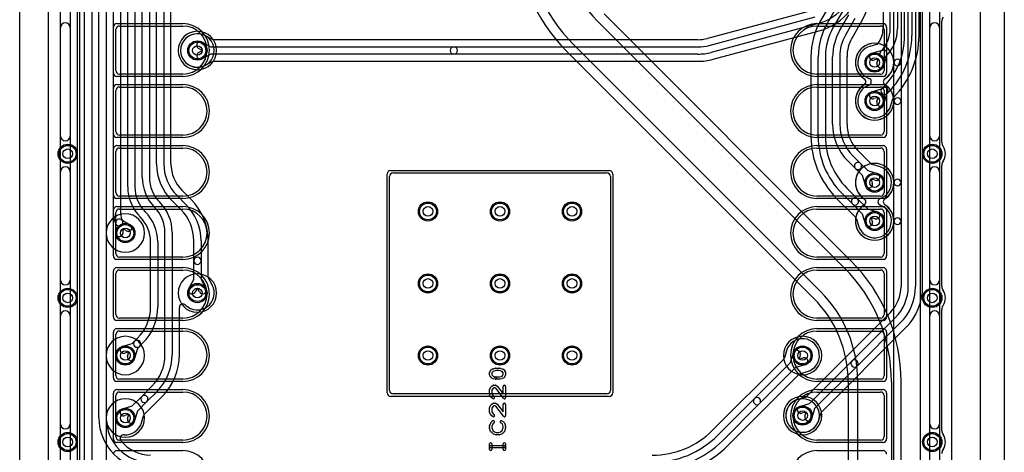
# Model space of a CAD drawing. Extents: x 0 to 20.5, y -6 to 27.
# Tile 2 of 14: x 0 to 20.5, y 5.8 to 14.8. Entities that reach past the tile are written whole.
import ezdxf

# ---------------------------------------------------------------- set-up
doc = ezdxf.new("R2010")
doc.units = 0
for name, color, linetype in [('Hole', 1, 'CONTINUOUS'), ('L1', 3, 'CONTINUOUS'), ('L2', 3, 'CONTINUOUS'), ('L3', 3, 'CONTINUOUS'), ('L4', 3, 'CONTINUOUS'), ('MetalMask-A', 176, 'CONTINUOUS'), ('Outline', 7, 'CONTINUOUS'), ('PartsArea-A', 111, 'CONTINUOUS'), ('PartsSilk-A', 221, 'CONTINUOUS'), ('Resist-A', 2, 'CONTINUOUS'), ('Resist-B', 2, 'CONTINUOUS'), ('Silk-A', 140, 'CONTINUOUS')]:
    doc.layers.add(name, color=color, linetype=linetype)

msp = doc.modelspace()

# ---------------------------------------------------------------- linework, layer by layer
at = {"layer": 'Hole'}
for centre in [(3.7, 14.15), (17.8, 13.9), (17.8, 13.1), (1, 12), (19, 12), (17.8, 11.4), (8.5, 10.8), (10, 10.8), (11.5, 10.8), (17.8, 10.6), (2.2, 10.35), (8.5, 9.3), (10, 9.3), (11.5, 9.3), (1, 9), (3.7, 9.1), (19, 9), (2.2, 7.8), (8.5, 7.8), (10, 7.8), (11.5, 7.8), (16.3, 7.8), (2.2, 6.5), (16.3, 6.55), (1, 6), (19, 6)]:
    msp.add_circle(centre, 0.1, dxfattribs=at)
at = {"layer": 'L1'}
for p, q in [((0.6, 1.46), (0.6, 21.53823)), ((19.4, 21.53823), (19.4, 1.46)), ((1.8, 18.75004), (1.8, 2.16)), ((18.2, 2.16), (18.2, 18.75004)), ((2, 13.735), (2, 14.585)), ((2.075, 14.66), (3.4, 14.66)), ((16.6, 14.66), (17.925, 14.66)), ((18, 14.585), (18, 13.735)), ((3.4, 13.66), (2.075, 13.66)), ((17.925, 13.66), (16.6, 13.66)), ((2.075, 13.39), (3.4, 13.39)), ((16.6, 13.39), (17.925, 13.39)), ((2, 12.465), (2, 13.315)), ((18, 13.315), (18, 12.465)), ((3.4, 12.39), (2.075, 12.39)), ((17.925, 12.39), (16.6, 12.39)), ((2.075, 12.12), (3.4, 12.12)), ((16.6, 12.12), (17.925, 12.12)), ((2, 11.195), (2, 12.045)), ((18, 12.045), (18, 11.195)), ((7.7, 7.075), (7.7, 11.525)), ((7.775, 11.6), (12.225, 11.6)), ((12.3, 11.525), (12.3, 7.075)), ((3.4, 11.12), (2.075, 11.12)), ((17.925, 11.12), (16.6, 11.12)), ((2, 9.925), (2, 10.775)), ((2.075, 10.85), (3.4, 10.85)), ((16.6, 10.85), (17.925, 10.85)), ((18, 10.775), (18, 9.925)), ((3.4, 9.85), (2.075, 9.85)), ((17.925, 9.85), (16.6, 9.85)), ((2, 8.655), (2, 9.505)), ((2.075, 9.58), (3.4, 9.58)), ((16.6, 9.58), (17.925, 9.58)), ((18, 9.505), (18, 8.655)), ((3.4, 8.58), (2.075, 8.58)), ((17.925, 8.58), (16.6, 8.58)), ((2, 7.385), (2, 8.235)), ((2.075, 8.31), (3.4, 8.31)), ((16.6, 8.31), (17.925, 8.31)), ((18, 8.235), (18, 7.385)), ((3.4, 7.31), (2.075, 7.31)), ((17.925, 7.31), (16.6, 7.31)), ((2.075, 7.04), (3.4, 7.04)), ((12.225, 7), (7.775, 7)), ((16.6, 7.04), (17.925, 7.04)), ((2, 6.115), (2, 6.965)), ((18, 6.965), (18, 6.115)), ((3.4, 6.04), (2.075, 6.04)), ((17.925, 6.04), (16.6, 6.04))]:
    msp.add_line(p, q, dxfattribs=at)
for centre in [(3.7, 14.15), (17.8, 13.9), (17.8, 13.1), (1, 12), (19, 12), (17.8, 11.4), (8.5, 10.8), (10, 10.8), (11.5, 10.8), (17.8, 10.6), (2.2, 10.35), (8.5, 9.3), (10, 9.3), (11.5, 9.3), (3.7, 9.1), (1, 9), (19, 9), (2.2, 7.8), (8.5, 7.8), (10, 7.8), (11.5, 7.8), (16.3, 7.8), (2.2, 6.5), (16.3, 6.55), (1, 6), (19, 6)]:
    msp.add_circle(centre, 0.2, dxfattribs=at)
for centre, radius, start, end in [((2.075, 14.585), 0.075, 90, 180), ((3.4, 14.16), 0.5, -90, 90), ((16.6, 14.16), 0.5, 90, -90), ((17.925, 14.585), 0.075, 0, 90), ((2.075, 13.735), 0.075, 180, -90), ((17.925, 13.735), 0.075, -90, 0), ((2.075, 13.315), 0.075, 90, 180), ((3.4, 12.89), 0.5, -90, 90), ((16.6, 12.89), 0.5, 90, -90), ((17.925, 13.315), 0.075, 0, 90), ((2.075, 12.465), 0.075, 180, -90), ((17.925, 12.465), 0.075, -90, 0), ((2.075, 12.045), 0.075, 90, 180), ((3.4, 11.62), 0.5, -90, 90), ((16.6, 11.62), 0.5, 90, -90), ((17.925, 12.045), 0.075, 0, 90), ((7.775, 11.525), 0.075, 90, 180), ((12.225, 11.525), 0.075, 0, 90), ((2.075, 11.195), 0.075, 180, -90), ((17.925, 11.195), 0.075, -90, 0), ((2.075, 10.775), 0.075, 90, 180), ((3.4, 10.35), 0.5, -90, 90), ((16.6, 10.35), 0.5, 90, -90), ((17.925, 10.775), 0.075, 0, 90), ((2.075, 9.925), 0.075, 180, -90), ((17.925, 9.925), 0.075, -90, 0), ((2.075, 9.505), 0.075, 90, 180), ((3.4, 9.08), 0.5, -90, 90), ((16.6, 9.08), 0.5, 90, -90), ((17.925, 9.505), 0.075, 0, 90), ((2.075, 8.655), 0.075, 180, -90), ((17.925, 8.655), 0.075, -90, 0), ((2.075, 8.235), 0.075, 90, 180), ((3.4, 7.81), 0.5, -90, 90), ((16.6, 7.81), 0.5, 90, -90), ((17.925, 8.235), 0.075, 0, 90), ((2.075, 7.385), 0.075, 180, -90), ((17.925, 7.385), 0.075, -90, 0), ((2.075, 6.965), 0.075, 90, 180), ((3.4, 6.54), 0.5, -90, 90), ((7.775, 7.075), 0.075, 180, -90), ((12.225, 7.075), 0.075, -90, 0), ((16.6, 6.54), 0.5, 90, -90), ((17.925, 6.965), 0.075, 0, 90), ((2.075, 6.115), 0.075, 180, -90), ((17.925, 6.115), 0.075, -90, 0)]:
    msp.add_arc(centre, radius, start, end, dxfattribs=at)
at = {"layer": 'L2'}
for p, q in [((0.6, 1.11004), (0.6, 21.325)), ((19.4, 21.325), (19.4, 1.11004)), ((18.34996, 16.91079), (18.34996, 13.90872)), ((18.5, 9.23921), (18.5, 16.91079)), ((18.65, 16.91079), (18.65, 9.23921)), ((18.80004, 9.23921), (18.80004, 16.91079)), ((16.42372, 14.96553), (14.31856, 14.40145)), ((14.3574, 14.25652), (16.5644, 14.84788)), ((16.60322, 14.70299), (14.39622, 14.11163)), ((14.43505, 13.9667), (16.64205, 14.55806)), ((4.00079, 14.38428), (3.86891, 14.4566)), ((14.11799, 14.37504), (4.03684, 14.37504)), ((3.804, 14.15), (3.72405, 14.19384)), ((3.72405, 14.10616), (3.804, 14.15)), ((3.79617, 14.32536), (3.9792, 14.225)), ((3.9792, 14.225), (9.03899, 14.225)), ((9.03899, 14.225), (14.11799, 14.225)), ((3.9792, 14.075), (3.79617, 13.97464)), ((9.03899, 14.075), (3.9792, 14.075)), ((14.11799, 14.075), (9.03899, 14.075)), ((3.86947, 13.84371), (4.00079, 13.91572)), ((4.03685, 13.92496), (14.11799, 13.92496)), ((18.34996, 13.89564), (18.34996, 13.10436)), ((18.34996, 13.09128), (18.34996, 11.40872)), ((18.34996, 11.39564), (18.34996, 10.60436)), ((18.34996, 10.59128), (18.34996, 9.23921)), ((18.12298, 8.69123), (16.37905, 6.94731)), ((17.32994, 7.686), (18.22908, 8.58514)), ((18.33515, 8.47908), (17.436, 7.57994)), ((16.69787, 6.62961), (18.44124, 8.37298)), ((16.4444, 6.80046), (17.32994, 7.686)), ((17.436, 7.57994), (16.55046, 6.6944)), ((16.34703, 6.92835), (16.20199, 6.88604)), ((16.244, 6.742), (16.4444, 6.80046)), ((16.37354, 6.62354), (16.286, 6.598)), ((16.348, 6.536), (16.37354, 6.62354)), ((16.55046, 6.6944), (16.492, 6.494)), ((16.63604, 6.452), (16.67821, 6.59656))]:
    msp.add_line(p, q, dxfattribs=at)
for centre in [(3.7, 14.15), (1, 12), (19, 12), (8.5, 10.8), (10, 10.8), (11.5, 10.8), (8.5, 9.3), (10, 9.3), (11.5, 9.3), (1, 9), (19, 9), (8.5, 7.8), (10, 7.8), (11.5, 7.8), (16.3, 6.55), (1, 6), (19, 6)]:
    msp.add_circle(centre, 0.2, dxfattribs=at)
for centre, radius, start, end in [((16.32499, 15.74136), 1.075, -75.000021, 0), ((16.32499, 15.74136), 1.22504, -75.000193, 0), ((3.69999, 14.14999), 0.35004, 61.770859, -61.688823), ((3.90161, 14.52413), 0.07497, -118.742822, -117.494774), ((3.90276, 14.52352), 0.07497, -118.489689, -118.072487), ((3.9037, 14.52301), 0.07497, -118.889812, -117.648554), ((4.03684, 14.45001), 0.07497, -118.742822, -90), ((14.11798, 15.15), 0.77496, -89.999261, -74.999526), ((3.76011, 14.2596), 0.075, 61.261501, -118.737236), ((9.03899, 14.15), 0.075, 90, -90), ((9.03899, 14.15), 0.075, -90, 90), ((14.11799, 15.15), 0.925, -90, -74.999835), ((17.8, 13.9), 0.40004, 1.051338, -122.644094), ((3.76011, 14.0404), 0.075, 118.738499, -61.262764), ((14.11799, 15.15), 1.075, -90, -75.000021), ((14.11799, 15.15), 1.22504, -90, -75.000193), ((18.27499, 13.89564), 0.07497, 0, 179.472683), ((3.9029, 13.77656), 0.07497, 117.942565, 119.485146), ((3.9034, 13.77683), 0.07497, 118.072487, 118.376847), ((3.90434, 13.77734), 0.07497, 117.716896, 118.889812), ((4.03684, 13.84999), 0.07497, 89.992358, 118.742822), ((17.8, 13.9), 0.40004, -57.36107, -0.525648), ((18.27496, 13.90872), 0.075, -178.945736, 0), ((17.54377, 13.50002), 0.07497, 45, 57.357069), ((17.54375, 13.5), 0.075, -45, 45), ((18.05619, 13.5), 0.07497, 122.636495, -122.636495), ((17.8, 13.1), 0.40004, 122.644094, -1.051338), ((17.54377, 13.49998), 0.07497, -57.357069, -45), ((17.8, 13.1), 0.40004, 0.525648, 57.361069), ((18.27496, 13.09128), 0.075, 0, 178.945736), ((18.27499, 13.10436), 0.07497, -179.472683, 0), ((17.8, 11.4), 0.40004, 1.051338, -122.644094), ((17.8, 11.4), 0.40004, -57.36107, -0.525648), ((18.27496, 11.40872), 0.075, -178.945736, 0), ((18.27499, 11.39564), 0.07497, 0, 179.472683), ((17.8, 10.6), 0.40004, 122.644094, -1.051338), ((17.54377, 11.00002), 0.07497, 45, 57.357069), ((17.54377, 10.99998), 0.07497, -57.357069, -45), ((17.54375, 11), 0.075, -45, 45), ((18.05619, 11), 0.07497, 122.636495, -122.636495), ((17.8, 10.6), 0.40004, 0.525648, 57.361069), ((2.2, 10.35), 0.40004, 90, -90), ((2.2, 10.35), 0.40004, -90, 90), ((18.27496, 10.59128), 0.075, 0, 178.945736), ((18.27499, 10.60436), 0.07497, -179.472683, 0), ((3.7, 9.1), 0.40004, 90, -90), ((3.7, 9.1), 0.40004, -90, 90), ((17.57499, 9.23921), 0.77497, -44.999477, 0), ((17.575, 9.23921), 0.925, -44.999562, 0), ((17.575, 9.23921), 1.075, -44.999246, 0), ((17.575, 9.23921), 1.22504, -44.999669, 0), ((2.2, 7.8), 0.40004, 90, -90), ((2.2, 7.8), 0.40004, -90, 90), ((16.3, 7.8), 0.40004, 90, -90), ((16.3, 7.8), 0.40004, -90, 90), ((17.38297, 7.63297), 0.075, 135, -45), ((17.38297, 7.63297), 0.075, -45, 135), ((2.2, 6.5), 0.40004, 90, -90), ((2.2, 6.5), 0.40004, -90, 90), ((16.3, 6.55001), 0.35004, 106.751923, -16.833762), ((16.26387, 6.66966), 0.22505, 106.033521, 106.723874), ((16.181, 6.95801), 0.07497, -73.96327, -73.740712), ((16.32604, 7.00032), 0.07497, -73.740712, -45), ((16.265, 6.67), 0.075, 106.260205, -73.73698), ((16.75032, 6.57603), 0.07498, 134.994596, 164.108139), ((16.75088, 6.5766), 0.07497, 135, 135.605253), ((16.42, 6.515), 0.075, 163.739795, -16.26302), ((16.70698, 6.42754), 0.07497, 163.022577, 163.653588), ((16.42004, 6.51516), 0.22505, -16.981625, -16.354914), ((16.70801, 6.431), 0.07497, 163.733376, 163.900287)]:
    msp.add_arc(centre, radius, start, end, dxfattribs=at)
at = {"layer": 'L3'}
for p, q in [((0.6, 1.11004), (0.6, 21.32503)), ((19.4, 21.32503), (19.4, 1.11004))]:
    msp.add_line(p, q, dxfattribs=at)
for centre in [(1, 12), (19, 12), (8.5, 10.8), (10, 10.8), (11.5, 10.8), (8.5, 9.3), (10, 9.3), (11.5, 9.3), (1, 9), (19, 9), (8.5, 7.8), (10, 7.8), (11.5, 7.8), (1, 6), (19, 6)]:
    msp.add_circle(centre, 0.2, dxfattribs=at)
for centre, radius, start, end in [((3.7, 14.15), 0.40004, 90, -90), ((3.7, 14.15), 0.40004, -90, 90), ((17.8, 13.9), 0.40004, -57.36107, -122.638931), ((17.54381, 13.5), 0.07497, -57.363505, 57.363505), ((18.05619, 13.5), 0.07497, 122.636495, -122.636495), ((17.8, 13.1), 0.40004, 122.63893, 57.361069), ((17.8, 11.4), 0.40004, -57.36107, -122.638931), ((17.8, 10.6), 0.40004, 122.63893, 57.361069), ((17.54381, 11), 0.07497, -57.363505, 57.363505), ((18.05619, 11), 0.07497, 122.636495, -122.636495), ((2.2, 10.35), 0.40004, 90, -90), ((2.2, 10.35), 0.40004, -90, 90), ((3.7, 9.1), 0.40004, 90, -90), ((3.7, 9.1), 0.40004, -90, 90), ((2.2, 7.8), 0.40004, 90, -90), ((2.2, 7.8), 0.40004, -90, 90), ((16.3, 7.8), 0.40004, 90, -90), ((16.3, 7.8), 0.40004, -90, 90), ((2.2, 6.5), 0.40004, 90, -90), ((2.2, 6.5), 0.40004, -90, 90), ((16.3, 6.55), 0.40004, 90, -90), ((16.3, 6.55), 0.40004, -90, 90)]:
    msp.add_arc(centre, radius, start, end, dxfattribs=at)
at = {"layer": 'L4'}
for p, q in [((0.6, 1.11004), (0.6, 21.53823)), ((19.4, 21.53823), (19.4, 1.11004)), ((1.19996, 19.7), (1.19996, 5.18921)), ((1.35, 5.18921), (1.35, 19.7)), ((1.5, 19.7), (1.5, 5.18921)), ((1.65004, 6.5), (1.65004, 19.32548)), ((1.80004, 19.32548), (1.80004, 6.5)), ((1.95008, 10.75275), (1.95008, 17.89855)), ((2.10008, 17.89855), (2.10008, 10.75275)), ((2.25012, 11.31066), (2.25012, 17.89853)), ((2.40012, 17.89853), (2.40012, 11.31066)), ((2.55016, 11.51059), (2.55016, 17.89851)), ((2.70016, 17.89851), (2.70016, 11.51059)), ((2.8502, 11.78901), (2.8502, 17.8985)), ((3.0002, 17.8985), (3.0002, 11.78901)), ((3.15024, 11.78901), (3.15024, 17.8985)), ((17.97495, 17.2858), (17.97495, 14.60566)), ((18.12499, 14.60566), (18.12499, 17.2858)), ((18.27499, 17.2858), (18.27499, 14.60566)), ((18.425, 14.46274), (18.425, 17.28578)), ((18.575, 17.28578), (18.575, 14.46274)), ((18.72504, 14.46274), (18.72504, 17.28578)), ((16.87113, 15.11529), (16.67928, 14.783)), ((16.80922, 14.70798), (17.00107, 15.04027)), ((17.13097, 14.96527), (16.93912, 14.63298)), ((12.02617, 14.76881), (17.16881, 9.62617)), ((17.31026, 9.76762), (12.16762, 14.91026)), ((17.06902, 14.5579), (17.26088, 14.8902)), ((17.39078, 14.8152), (17.19893, 14.4829)), ((17.32939, 14.40879), (17.52072, 14.74018)), ((16.67383, 9.13119), (11.53119, 14.27383)), ((17.83662, 14.27531), (17.70199, 14.23604)), ((17.744, 14.092), (17.96284, 14.15584)), ((11.38974, 14.13238), (16.53238, 8.98974)), ((16.47496, 14.02047), (16.47496, 12.36274)), ((16.625, 12.36273), (16.625, 14.02047)), ((16.775, 14.02047), (16.775, 12.36273)), ((16.925, 12.61421), (16.925, 14.0204)), ((17.075, 14.0204), (17.075, 12.61421)), ((17.22504, 12.61421), (17.22504, 14.0204)), ((17.87354, 13.97354), (17.786, 13.948)), ((17.848, 13.886), (17.87354, 13.97354)), ((17.93081, 14.13687), (17.93081, 14.13689)), ((18.05584, 14.06284), (17.992, 13.844)), ((17.744, 13.292), (17.9444, 13.35046)), ((17.9444, 13.35046), (17.95457, 13.36063)), ((17.95457, 13.36063), (17.97834, 13.3844)), ((17.87354, 13.17354), (17.786, 13.148)), ((17.848, 13.086), (17.87354, 13.17354)), ((18.05046, 13.2444), (17.992, 13.044)), ((18.06063, 13.25457), (18.05046, 13.2444)), ((18.0844, 13.27834), (18.06063, 13.25457)), ((18.13604, 13.00198), (18.17837, 13.14708)), ((17.34592, 11.96014), (17.50755, 11.7985)), ((17.72093, 11.79733), (17.45202, 12.06623)), ((17.40149, 11.69244), (17.23985, 11.85408)), ((17.54954, 11.54439), (17.40149, 11.69244)), ((17.50755, 11.7985), (17.65559, 11.65046)), ((17.89521, 11.73685), (17.75295, 11.77836)), ((17.608, 11.344), (17.54954, 11.54439)), ((17.65559, 11.65046), (17.856, 11.592)), ((17.22165, 11.2844), (17.44542, 11.06063)), ((17.814, 11.448), (17.72646, 11.47354)), ((17.72646, 11.47354), (17.752, 11.386)), ((3.27112, 11.13494), (3.46014, 10.94592)), ((3.56623, 11.05201), (3.37722, 11.24103)), ((17.0095, 11.07224), (17.40268, 10.67906)), ((17.33936, 10.95457), (17.11559, 11.17834)), ((2.80955, 10.88437), (2.80953, 10.8844)), ((2.9156, 10.99046), (2.91562, 10.99044)), ((3.35407, 10.83985), (3.16505, 11.02888)), ((17.54954, 10.74439), (17.33936, 10.95457)), ((17.44542, 11.06063), (17.65559, 10.85046)), ((2.50954, 10.6844), (2.50952, 10.68442)), ((2.61559, 10.79049), (2.6156, 10.79046)), ((17.608, 10.544), (17.54954, 10.74439)), ((17.65559, 10.85046), (17.856, 10.792)), ((17.814, 10.648), (17.72646, 10.67354)), ((17.72646, 10.67354), (17.752, 10.586)), ((2, 10.35), (1.99999, 10.5665)), ((2.00791, 10.53296), (2.01003, 10.52902)), ((2.11249, 10.63145), (2.29999, 10.52321)), ((2.13993, 10.60402), (2.14207, 10.60004)), ((17.42165, 10.64703), (17.46396, 10.50199)), ((2.22499, 10.39331), (2.15, 10.4366)), ((2.15, 10.4366), (2.15, 10.35)), ((3.025, 7.81421), (3.025, 10.36425)), ((3.175, 10.36425), (3.175, 7.81421)), ((2.725, 8.81421), (2.725, 10.16422)), ((2.875, 10.16422), (2.875, 8.81421)), ((3.625, 9.77289), (3.625, 10.18579)), ((3.775, 10.18579), (3.775, 9.77289)), ((3.92504, 9.43685), (3.92504, 10.18579)), ((3.625, 9.3792), (3.625, 9.77289)), ((3.775, 9.77289), (3.775, 9.3792)), ((3.52464, 9.19617), (3.625, 9.3792)), ((3.775, 9.3792), (3.87536, 9.19617)), ((4.00658, 9.26895), (3.93483, 9.39979)), ((3.7, 9.204), (3.65616, 9.12405)), ((3.74384, 9.12405), (3.7, 9.204)), ((3.32504, 7.81421), (3.32504, 8.79887)), ((2.144, 7.992), (2.3444, 8.05046)), ((2.3444, 8.05046), (2.39244, 8.0985)), ((2.39244, 8.0985), (2.45407, 8.16015)), ((2.56014, 8.05408), (2.4985, 7.99244)), ((2.27354, 7.87354), (2.186, 7.848)), ((2.248, 7.786), (2.27354, 7.87354)), ((2.45046, 7.9444), (2.392, 7.744)), ((2.4985, 7.99244), (2.45046, 7.9444)), ((15.96303, 7.89482), (15.92193, 7.7539)), ((16.04954, 7.6556), (16.108, 7.856)), ((16.252, 7.814), (16.22646, 7.72646)), ((15.90213, 7.72039), (14.42666, 6.24492)), ((15.29794, 6.904), (16.04954, 7.6556)), ((16.356, 7.608), (16.1556, 7.54954)), ((16.22646, 7.72646), (16.314, 7.752)), ((14.74492, 5.92666), (16.22094, 7.40268)), ((16.1556, 7.54954), (15.404, 6.79794)), ((16.25297, 7.42165), (16.39801, 7.46396)), ((17.24996, 7.25736), (17.24996, 2.7)), ((17.45, 2.7), (17.45, 7.25736)), ((18.15, 7.25736), (18.15, 2.7)), ((18.35004, 2.7), (18.35004, 7.25736)), ((2.54244, 6.9485), (2.75408, 7.16014)), ((2.86015, 7.05408), (2.6485, 6.84244)), ((2.3444, 6.75046), (2.54244, 6.9485)), ((2.6485, 6.84244), (2.45046, 6.6444)), ((2.59787, 6.57961), (2.96624, 6.94798)), ((14.53276, 6.13882), (15.29794, 6.904)), ((15.404, 6.79794), (14.63882, 6.03276)), ((2.144, 6.692), (2.3444, 6.75046)), ((2.27354, 6.57354), (2.186, 6.548)), ((2.248, 6.486), (2.27354, 6.57354)), ((2.45046, 6.6444), (2.392, 6.444)), ((2.53604, 6.40198), (2.57835, 6.54702))]:
    msp.add_line(p, q, dxfattribs=at)
for centre in [(3.7, 14.15), (17.8, 13.9), (17.8, 13.1), (1, 12), (19, 12), (17.8, 11.4), (8.5, 10.8), (10, 10.8), (11.5, 10.8), (17.8, 10.6), (2.2, 10.35), (8.5, 9.3), (10, 9.3), (11.5, 9.3), (3.7, 9.1), (1, 9), (19, 9), (2.2, 7.8), (8.5, 7.8), (10, 7.8), (11.5, 7.8), (16.3, 7.8), (2.2, 6.5), (16.3, 6.55), (1, 6), (19, 6)]:
    msp.add_circle(centre, 0.2, dxfattribs=at)
for centre, radius, start, end in [((13.9, 16.64264), 3.55004, 180, -135), ((13.9, 16.64264), 3.35, 180, -135), ((13.9, 16.64264), 2.65, 180, -135), ((16.2, 15.5027), 1.52504, -30.000064, 0.000376), ((18, 14.02048), 1.52504, 149.999936, -179.999624), ((18, 14.02047), 1.375, 149.999536, 180), ((18, 14.02047), 1.225, 149.999569, 180), ((18, 14.0204), 1.075, 150.000072, 180), ((17.46202, 14.60567), 0.51293, -36.154092, -0.001117), ((17.46203, 14.60567), 0.66296, -45, -0.000864), ((17.46203, 14.60567), 0.81296, -45.000997, -0.000705), ((3.7, 14.15), 0.35004, 90, -90), ((3.7, 14.15), 0.35004, -90, 90), ((18, 14.0204), 0.925, 149.999845, 180), ((18, 14.02041), 0.77496, 150.000823, -179.999261), ((17.39381, 14.37038), 0.075, 149.194768, 149.999272), ((16.9, 14.46274), 1.525, -45, 0), ((16.9, 14.46274), 1.675, -45, 0), ((16.89999, 14.46274), 1.82505, -44.707417, 0), ((17.8, 13.9), 0.35004, 106.259943, -109.76481), ((17.81562, 14.34731), 0.075, -73.739795, -36.154864), ((17.98384, 14.08384), 0.075, -16.260205, 106.260205), ((17.765, 14.02), 0.075, 106.260205, -73.73698), ((17.98384, 14.08384), 0.075, 135, -45), ((17.92, 13.865), 0.075, 163.739795, -16.26302), ((17.65627, 13.5), 0.075, -70.236201, 70.236201), ((17.8, 13.1), 0.35004, 109.76481, -16.261514), ((18.0076, 13.3076), 0.075, 135, -45), ((18.0076, 13.3076), 0.075, -45, 135), ((17.765, 13.22), 0.075, 106.260205, -73.73698), ((18.25037, 13.12608), 0.075, 135.291717, 163.739795), ((17.92, 13.065), 0.075, 163.739795, -16.26302), ((18, 12.61421), 1.075, 180, -135.000754), ((18, 12.61421), 0.925, 180, -135.000438), ((18.00001, 12.61421), 0.77497, 180, -135.000523), ((18.3, 12.36274), 1.82504, 180, -135), ((18.3, 12.36273), 1.675, 180, -135.000506), ((18.3, 12.36273), 1.525, 180, -135.000531), ((3.9252, 11.78901), 1.075, 180, -135.000754), ((3.9252, 11.78901), 0.925, 180, -135.000438), ((3.92521, 11.78901), 0.77497, 180, -135.000523), ((17.45452, 11.74547), 0.075, 45, -134.999171), ((17.45452, 11.74547), 0.075, -135, 44.998228), ((17.77396, 11.85036), 0.075, -135, -106.267538), ((17.91622, 11.80885), 0.075, -106.267538, -105.87089), ((17.8, 11.40001), 0.35004, -70.106254, 74.131723), ((3.43574, 11.51059), 0.88558, 180, -135.000915), ((3.43574, 11.51059), 0.73558, 180, -135.000551), ((17.835, 11.52), 0.075, -106.260205, 73.73698), ((3.13577, 11.31067), 0.88565, -179.999353, -135), ((3.13577, 11.31067), 0.73565, -179.999221, -135), ((17.68, 11.365), 0.075, -163.739795, 16.26302), ((17.39239, 11.0076), 0.075, 45, -134.999297), ((17.94373, 11), 0.075, 110.324463, -109.763799), ((17.94463, 11.00034), 0.075, 109.894337, 111.05945), ((2.28942, 10.36424), 0.73558, 0.000779, 45), ((2.28942, 10.36424), 0.88558, 0.000647, 45), ((2.7, 10.18578), 1.075, 0.000533, 45), ((2.7, 10.18577), 1.22504, 0.000935, 45.000331), ((17.39239, 11.0076), 0.075, -135, 45), ((17.8, 10.6), 0.35004, -163.740057, 70.23519), ((2.39755, 10.75275), 0.44747, 180, -150.000783), ((2.39755, 10.75275), 0.29747, 180, -150.001164), ((1.98935, 10.16422), 0.73565, 0, 44.999449), ((1.98935, 10.16422), 0.88565, 0, 44.999543), ((2.7, 10.18578), 0.925, 0.000619, 45), ((17.34965, 10.62603), 0.075, 16.260205, 45), ((17.835, 10.72), 0.075, -106.260205, 73.73698), ((2.07499, 10.5665), 0.075, 59.999272, 180), ((2.07499, 10.5665), 0.075, -153.434949, 26.565051), ((2.26249, 10.45826), 0.075, -120.000728, 60.00302), ((17.68, 10.565), 0.075, -163.739795, 16.26302), ((2.075, 10.35), 0.075, 180, 0.002646), ((3.7, 9.77289), 0.075, 0, 180), ((3.7, 9.77289), 0.075, 180, 0), ((14.8, 7.25736), 3.55004, 0, 45), ((4.00004, 9.43684), 0.075, 179.992361, -150.396304), ((14.8, 7.25736), 3.35, 0, 45), ((3.70004, 9.09995), 0.35003, -134.663181, 28.505298), ((4.07269, 9.30437), 0.075, -151.818764, -151.729773), ((3.80845, 9.16224), 0.22504, 28.196945, 28.276615), ((4.07288, 9.30401), 0.075, -151.801689, -150.710913), ((3.8096, 9.1601), 0.22505, 28.395078, 28.451976), ((4.07355, 9.30279), 0.075, -151.60353, -151.497456), ((3.5904, 9.16011), 0.075, 151.261501, -28.737236), ((3.8096, 9.16011), 0.075, -151.261501, 28.737236), ((14.8, 7.25736), 2.65, 0, 45), ((3.40004, 8.79887), 0.075, 45.156649, 180), ((3.40047, 8.79845), 0.075, 44.470599, 45.615828), ((14.8, 7.25736), 2.44996, 0, 45), ((1.8, 8.81422), 0.925, -45, -0.000619), ((1.8, 8.81422), 1.075, -45, -0.000533), ((2.44547, 8.04547), 0.075, 135, -45), ((2.44547, 8.04547), 0.075, -45, 135), ((16.30001, 7.80001), 0.35005, -73.250588, 163.315336), ((2.165, 7.92), 0.075, 106.260205, -73.73698), ((2.1, 7.81421), 0.925, -44.999562, 0), ((2.1, 7.81421), 1.075, -44.999246, 0), ((2.1, 7.81421), 1.22504, -44.999669, 0), ((15.89138, 7.91697), 0.075, -17.178558, -15.742879), ((16.30047, 7.80163), 0.35004, 163.901713, 164.254037), ((15.89223, 7.91993), 0.075, -16.45119, -16.197253), ((16.1804, 7.83622), 0.22509, 163.403162, 163.801804), ((16.18, 7.835), 0.075, -16.260205, 163.73698), ((2.32, 7.765), 0.075, 163.739795, -16.26302), ((15.8491, 7.77342), 0.075, -45, -44.394976), ((15.84965, 7.77398), 0.075, -44.994598, -17.169003), ((15.8498, 7.77445), 0.075, -17.545889, -15.902372), ((16.335, 7.68), 0.075, -73.739795, 106.26302), ((16.27397, 7.34965), 0.075, 106.260205, 135), ((16.41901, 7.39196), 0.075, 106.037741, 106.260205), ((16.33613, 7.68034), 0.22505, -73.966479, -73.276126), ((2.59547, 6.89547), 0.075, -45, 135), ((2.59547, 6.89547), 0.075, 135, -45), ((15.35097, 6.85097), 0.075, 135, -45), ((15.35097, 6.85097), 0.075, -45, 135), ((16.3, 6.55), 0.35004, 90, -90), ((16.3, 6.55), 0.35004, -90, 90), ((2.165, 6.62), 0.075, 106.260205, -73.73698), ((2.65035, 6.52602), 0.075, 135.005402, 163.739795), ((2.6509, 6.52658), 0.075, 135, 135.605024), ((2.72504, 6.5), 1.075, 180, -90), ((2.72504, 6.5), 0.925, 180, -90), ((2.20001, 6.50001), 0.35004, -94.32037, -16.263544), ((2.32, 6.465), 0.075, 163.739795, -16.26302), ((2.16799, 6.07617), 0.075, 85.679804, -142.737431), ((13.17157, 7.5), 1.77496, -90, -44.999772), ((2.72504, 6.5), 0.77496, -142.734698, -90), ((13.17157, 7.5), 1.925, -90, -44.99979), ((13.17157, 7.5), 2.075, -90, -44.999805), ((13.17157, 7.50001), 2.22505, -90, -45)]:
    msp.add_arc(centre, radius, start, end, dxfattribs=at)
at = {"layer": 'MetalMask-A'}
for p, q in [((2, 13.735), (2, 14.585)), ((2.075, 14.66), (3.4, 14.66)), ((16.6, 14.66), (17.925, 14.66)), ((18, 14.585), (18, 13.735)), ((3.4, 13.66), (2.075, 13.66)), ((17.925, 13.66), (16.6, 13.66)), ((2.075, 13.39), (3.4, 13.39)), ((16.6, 13.39), (17.925, 13.39)), ((2, 12.465), (2, 13.315)), ((18, 13.315), (18, 12.465)), ((3.4, 12.39), (2.075, 12.39)), ((17.925, 12.39), (16.6, 12.39)), ((2.075, 12.12), (3.4, 12.12)), ((16.6, 12.12), (17.925, 12.12)), ((2, 11.195), (2, 12.045)), ((18, 12.045), (18, 11.195)), ((7.7, 7.075), (7.7, 11.525)), ((7.775, 11.6), (12.225, 11.6)), ((12.3, 11.525), (12.3, 7.075)), ((3.4, 11.12), (2.075, 11.12)), ((17.925, 11.12), (16.6, 11.12)), ((2, 9.925), (2, 10.775)), ((2.075, 10.85), (3.4, 10.85)), ((16.6, 10.85), (17.925, 10.85)), ((18, 10.775), (18, 9.925)), ((3.4, 9.85), (2.075, 9.85)), ((17.925, 9.85), (16.6, 9.85)), ((2, 8.655), (2, 9.505)), ((2.075, 9.58), (3.4, 9.58)), ((16.6, 9.58), (17.925, 9.58)), ((18, 9.505), (18, 8.655)), ((3.4, 8.58), (2.075, 8.58)), ((17.925, 8.58), (16.6, 8.58)), ((2, 7.385), (2, 8.235)), ((2.075, 8.31), (3.4, 8.31)), ((16.6, 8.31), (17.925, 8.31)), ((18, 8.235), (18, 7.385)), ((3.4, 7.31), (2.075, 7.31)), ((17.925, 7.31), (16.6, 7.31)), ((2.075, 7.04), (3.4, 7.04)), ((12.225, 7), (7.775, 7)), ((16.6, 7.04), (17.925, 7.04)), ((2, 6.115), (2, 6.965)), ((18, 6.965), (18, 6.115)), ((3.4, 6.04), (2.075, 6.04)), ((17.925, 6.04), (16.6, 6.04))]:
    msp.add_line(p, q, dxfattribs=at)
for centre, radius, start, end in [((2.075, 14.585), 0.075, 90, 180), ((3.4, 14.16), 0.5, -90, 90), ((16.6, 14.16), 0.5, 90, -90), ((17.925, 14.585), 0.075, 0, 90), ((2.075, 13.735), 0.075, 180, -90), ((17.925, 13.735), 0.075, -90, 0), ((2.075, 13.315), 0.075, 90, 180), ((3.4, 12.89), 0.5, -90, 90), ((16.6, 12.89), 0.5, 90, -90), ((17.925, 13.315), 0.075, 0, 90), ((2.075, 12.465), 0.075, 180, -90), ((17.925, 12.465), 0.075, -90, 0), ((2.075, 12.045), 0.075, 90, 180), ((3.4, 11.62), 0.5, -90, 90), ((16.6, 11.62), 0.5, 90, -90), ((17.925, 12.045), 0.075, 0, 90), ((7.775, 11.525), 0.075, 90, 180), ((12.225, 11.525), 0.075, 0, 90), ((2.075, 11.195), 0.075, 180, -90), ((17.925, 11.195), 0.075, -90, 0), ((2.075, 10.775), 0.075, 90, 180), ((3.4, 10.35), 0.5, -90, 90), ((16.6, 10.35), 0.5, 90, -90), ((17.925, 10.775), 0.075, 0, 90), ((2.075, 9.925), 0.075, 180, -90), ((17.925, 9.925), 0.075, -90, 0), ((2.075, 9.505), 0.075, 90, 180), ((3.4, 9.08), 0.5, -90, 90), ((16.6, 9.08), 0.5, 90, -90), ((17.925, 9.505), 0.075, 0, 90), ((2.075, 8.655), 0.075, 180, -90), ((17.925, 8.655), 0.075, -90, 0), ((2.075, 8.235), 0.075, 90, 180), ((3.4, 7.81), 0.5, -90, 90), ((16.6, 7.81), 0.5, 90, -90), ((17.925, 8.235), 0.075, 0, 90), ((2.075, 7.385), 0.075, 180, -90), ((17.925, 7.385), 0.075, -90, 0), ((2.075, 6.965), 0.075, 90, 180), ((3.4, 6.54), 0.5, -90, 90), ((7.775, 7.075), 0.075, 180, -90), ((12.225, 7.075), 0.075, -90, 0), ((16.6, 6.54), 0.5, 90, -90), ((17.925, 6.965), 0.075, 0, 90), ((2.075, 6.115), 0.075, 180, -90), ((17.925, 6.115), 0.075, -90, 0)]:
    msp.add_arc(centre, radius, start, end, dxfattribs=at)
at = {"layer": 'Outline'}
for p, q in [((0, 1), (0, 22)), ((20, 22), (20, 1))]:
    msp.add_line(p, q, dxfattribs=at)
at = {"layer": 'PartsArea-A'}
for p, q in [((1.25, -5.55), (1.25, 18.95)), ((18.75, 18.95), (18.75, -5.55))]:
    msp.add_line(p, q, dxfattribs=at)
at = {"layer": 'PartsSilk-A'}
for p, q in [((20.5, 21.35), (20.5, -0.35)), ((0.8484, -5.85), (0.8484, 19.25)), ((1.0516, 19.1484), (1.0516, -5.7484)), ((18.9484, -5.85), (18.9484, 19.1484)), ((19.1516, 19.25), (19.1516, -5.85)), ((19.2, 12.24109), (19.2, 14.75891)), ((19.2, 9.24109), (19.2, 11.75891)), ((19.2, 6.24109), (19.2, 8.75891)), ((9.78241, 7.4), (9.78241, 7.44444)), ((9.79616, 7.3666), (9.78505, 7.38882)), ((9.7857, 7.45684), (9.79681, 7.47629)), ((9.79983, 7.4805), (9.82205, 7.5055)), ((9.82956, 7.51125), (9.85178, 7.52236)), ((9.83894, 7.44923), (9.83241, 7.4378)), ((9.83241, 7.4378), (9.83241, 7.4059)), ((9.83241, 7.4059), (9.8394, 7.39192)), ((9.85623, 7.46868), (9.83894, 7.44923)), ((9.8394, 7.39192), (9.85623, 7.37299)), ((9.87169, 7.47641), (9.85623, 7.46868)), ((9.8569, 7.52425), (9.90135, 7.53536)), ((9.91049, 7.48611), (9.87169, 7.47641)), ((9.90741, 7.53611), (9.99259, 7.53611)), ((9.98951, 7.48611), (9.91049, 7.48611)), ((10.02831, 7.47641), (9.98951, 7.48611)), ((9.99865, 7.53536), (10.0431, 7.52425)), ((10.04377, 7.46868), (10.02831, 7.47641)), ((10.06106, 7.44923), (10.04377, 7.46868)), ((10.04377, 7.37299), (10.0606, 7.39192)), ((10.04822, 7.52236), (10.07044, 7.51125)), ((10.0606, 7.39192), (10.06759, 7.4059)), ((10.06759, 7.4378), (10.06106, 7.44923)), ((10.06759, 7.4059), (10.06759, 7.4378)), ((10.07795, 7.5055), (10.10017, 7.4805)), ((10.10319, 7.47629), (10.1143, 7.45684)), ((10.11495, 7.38882), (10.10384, 7.3666)), ((10.11759, 7.44444), (10.11759, 7.4)), ((9.82205, 7.33617), (9.79983, 7.36117)), ((9.82749, 7.16287), (9.84971, 7.17676)), ((9.85178, 7.31931), (9.82956, 7.33042)), ((9.85623, 7.37299), (9.87169, 7.36526)), ((9.90135, 7.30631), (9.8569, 7.31742)), ((9.86296, 7.18056), (9.90741, 7.18056)), ((9.87169, 7.36526), (9.91347, 7.35481)), ((9.90741, 7.35556), (9.98951, 7.35556)), ((9.99259, 7.30556), (9.90741, 7.30556)), ((9.92066, 7.17676), (9.94288, 7.16287)), ((9.98951, 7.35556), (10.02831, 7.36526)), ((10.0431, 7.31742), (9.99865, 7.30631)), ((10.02831, 7.36526), (10.04377, 7.37299)), ((10.07044, 7.33042), (10.04822, 7.31931)), ((10.10017, 7.36117), (10.07795, 7.33617)), ((9.78241, 6.99722), (9.78241, 7.08333)), ((9.79503, 6.95813), (9.78392, 6.98868)), ((9.7842, 7.09261), (9.79531, 7.12039)), ((9.7983, 7.12581), (9.82052, 7.15637)), ((9.84057, 7.09893), (9.83241, 7.07852)), ((9.83241, 7.07852), (9.83241, 7.00162)), ((9.83241, 7.00162), (9.84061, 6.97908)), ((9.85811, 7.12304), (9.84057, 7.09893)), ((9.84061, 6.97908), (9.8576, 6.95783)), ((9.87013, 7.13056), (9.85811, 7.12304)), ((9.90024, 7.13056), (9.87013, 7.13056)), ((9.91244, 7.12293), (9.90024, 7.13056)), ((10.07261, 6.90997), (9.91244, 7.12293)), ((9.94961, 7.1567), (10.06759, 6.99983)), ((10.06759, 6.99983), (10.06759, 7.15556)), ((10.11759, 7.15556), (10.11759, 6.925)), ((9.7983, 6.75081), (9.82052, 6.78137)), ((9.82122, 6.92327), (9.799, 6.95105)), ((9.84971, 6.9038), (9.82749, 6.91769)), ((9.82749, 6.78787), (9.84971, 6.80176)), ((9.8576, 6.95783), (9.87621, 6.9462)), ((9.86296, 6.80556), (9.90741, 6.80556)), ((9.92066, 6.80176), (9.94288, 6.78787)), ((9.94961, 6.7817), (10.06759, 6.62483)), ((10.06759, 6.62483), (10.06759, 6.78056)), ((10.11759, 6.78056), (10.11759, 6.55)), ((9.78241, 6.62222), (9.78241, 6.70833)), ((9.79503, 6.58313), (9.78392, 6.61368)), ((9.7842, 6.71761), (9.79531, 6.74539)), ((9.82122, 6.54827), (9.799, 6.57605)), ((9.84057, 6.72393), (9.83241, 6.70352)), ((9.83241, 6.70352), (9.83241, 6.62662)), ((9.83241, 6.62662), (9.84061, 6.60408)), ((9.85811, 6.74804), (9.84057, 6.72393)), ((9.84061, 6.60408), (9.8576, 6.58283)), ((9.8576, 6.58283), (9.87621, 6.5712)), ((9.87013, 6.75556), (9.85811, 6.74804)), ((9.90024, 6.75556), (9.87013, 6.75556)), ((9.91244, 6.74793), (9.90024, 6.75556)), ((10.07261, 6.53497), (9.91244, 6.74793)), ((9.78369, 6.3329), (9.80591, 6.39957)), ((9.81363, 6.41088), (9.84696, 6.43865)), ((9.84971, 6.5288), (9.82749, 6.54269)), ((9.8511, 6.37702), (9.83241, 6.32094)), ((9.87896, 6.40023), (9.8511, 6.37702)), ((10.0495, 6.37523), (10.01268, 6.39824)), ((10.03918, 6.44064), (10.08362, 6.41287)), ((10.06759, 6.32094), (10.0495, 6.37523)), ((10.09409, 6.39957), (10.11631, 6.3329)), ((9.78241, 6.29722), (9.78241, 6.325)), ((9.80582, 6.22016), (9.7836, 6.2896)), ((9.85761, 6.17008), (9.81317, 6.20897)), ((9.83241, 6.32094), (9.83241, 6.30112)), ((9.83241, 6.30112), (9.85132, 6.24202)), ((9.85132, 6.24202), (9.88656, 6.21118)), ((9.91106, 6.15114), (9.86661, 6.16503)), ((9.88656, 6.21118), (9.92234, 6.2)), ((9.98148, 6.15), (9.91852, 6.15)), ((9.92234, 6.2), (9.97766, 6.2)), ((9.97766, 6.2), (10.01344, 6.21118)), ((10.03339, 6.16503), (9.98894, 6.15114)), ((10.01344, 6.21118), (10.04868, 6.24202)), ((10.08683, 6.20897), (10.04239, 6.17008)), ((10.04868, 6.24202), (10.06759, 6.30112)), ((10.06759, 6.30112), (10.06759, 6.32094)), ((10.1164, 6.2896), (10.09418, 6.22016)), ((10.11759, 6.325), (10.11759, 6.29722)), ((9.78241, 5.84444), (9.78241, 5.95833)), ((9.83241, 5.95833), (9.83241, 5.84444)), ((10.06759, 5.84444), (10.06759, 5.95833)), ((10.11759, 5.95833), (10.11759, 5.84444)), ((9.80741, 5.92778), (10.09259, 5.92778)), ((10.09259, 5.87778), (9.80741, 5.87778))]:
    msp.add_line(p, q, dxfattribs=at)
for centre, radius, start, end in [((19.35, 14.75891), 0.15, 145.440132, 180), ((19.35, 12.24109), 0.15, 180, -145.440132), ((19, 12), 0.275, -34.560351, 34.560351), ((19.35, 11.75891), 0.15, 145.440132, 180), ((19.35, 9.24109), 0.15, 180, -145.440132), ((19, 9), 0.275, -34.560351, 34.560351), ((19.35, 8.75891), 0.15, 145.440132, 180), ((9.80741, 7.44444), 0.025, 150.266489, 180), ((9.80741, 7.4), 0.025, 180, -153.434949), ((9.81852, 7.46389), 0.025, 138.372169, 150.266489), ((9.84074, 7.48889), 0.025, 116.565051, 138.37217), ((9.86296, 7.5), 0.025, 104.030684, 116.565051), ((9.90741, 7.51111), 0.025, 90, 104.030684), ((9.99259, 7.51111), 0.025, 75.969316, 90), ((10.03704, 7.5), 0.025, 63.434949, 75.969316), ((10.05926, 7.48889), 0.025, 41.627831, 63.434949), ((10.08148, 7.46389), 0.025, 29.733511, 41.62783), ((10.09259, 7.44444), 0.025, 0, 29.733511), ((10.09259, 7.4), 0.025, -26.565051, 0), ((9.81852, 7.37778), 0.025, -153.434949, -138.37217), ((9.84074, 7.35278), 0.025, -138.372169, -116.565051), ((9.86296, 7.15556), 0.025, 90, 122.010019), ((9.86296, 7.34167), 0.025, -116.565051, -104.030684), ((9.90741, 7.33056), 0.025, 90, -90), ((9.90741, 7.33056), 0.025, -104.030684, 75.96679), ((9.90741, 7.15556), 0.025, 57.994617, 90), ((9.99259, 7.33056), 0.025, -90, -75.969316), ((10.03704, 7.34167), 0.025, -75.969316, -63.434949), ((10.09259, 7.15556), 0.025, 0, 180), ((10.05926, 7.35278), 0.025, -63.434949, -41.62783), ((10.08148, 7.37778), 0.025, -41.627831, -26.565051), ((9.80741, 7.08333), 0.025, 158.207103, 180), ((9.80741, 6.99722), 0.025, 180, -160.015388), ((9.81852, 7.11111), 0.025, 143.982737, 158.202147), ((9.84074, 7.14167), 0.025, 122.005383, 143.979316), ((9.92963, 7.14167), 0.025, 36.952397, 57.989981), ((9.81852, 6.96667), 0.025, -160.02081, -141.345223), ((9.84074, 6.76667), 0.025, 122.005383, 143.979316), ((9.84074, 6.93889), 0.025, -141.333033, -122.010019), ((9.86296, 6.925), 0.025, -122.005383, 57.989981), ((9.86296, 6.78056), 0.025, 90, 122.010019), ((9.90741, 6.78056), 0.025, 57.994617, 90), ((9.92963, 6.76667), 0.025, 36.952397, 57.989981), ((10.09259, 6.78056), 0.025, 0, 180), ((10.09259, 6.925), 0.025, -143.047603, 0), ((9.80741, 6.70833), 0.025, 158.207103, 180), ((9.80741, 6.62222), 0.025, 180, -160.015388), ((9.81852, 6.59167), 0.025, -160.02081, -141.345223), ((9.81852, 6.73611), 0.025, 143.982737, 158.202147), ((9.86296, 6.55), 0.025, -122.005383, 57.989981), ((9.82963, 6.39167), 0.025, 129.790899, 161.579545), ((9.84074, 6.56389), 0.025, -141.333033, -122.010019), ((9.86296, 6.41944), 0.025, -50.209101, 129.800498), ((10.02593, 6.41944), 0.025, 57.994617, -122.000747), ((10.09259, 6.55), 0.025, -143.047603, 0), ((10.07037, 6.39167), 0.025, 18.420455, 57.994617), ((9.80741, 6.325), 0.025, 161.579545, 180), ((9.80741, 6.29722), 0.025, 180, -162.253582), ((9.82963, 6.22778), 0.025, -162.253582, -131.188082), ((9.87407, 6.18889), 0.025, -131.188082, -107.362228), ((9.91852, 6.175), 0.025, -107.362228, -90), ((9.98148, 6.175), 0.025, -90, -72.637772), ((10.02593, 6.18889), 0.025, -72.637772, -48.811918), ((10.07037, 6.22778), 0.025, -48.811918, -17.746418), ((10.09259, 6.325), 0.025, 0, 18.420455), ((10.09259, 6.29722), 0.025, -17.746418, 0), ((19.35, 6.24109), 0.15, 180, -145.440132), ((19, 6), 0.275, -34.560351, 34.560351), ((9.80741, 5.95833), 0.025, 0, 180), ((10.09259, 5.95833), 0.025, 0, 180), ((9.80741, 5.90278), 0.025, 90, -90), ((9.80741, 5.84444), 0.025, 180, 0), ((10.09259, 5.84444), 0.025, 180, 0), ((10.09259, 5.90278), 0.025, -90, 90), ((19.35, 5.75891), 0.15, 145.440132, 180)]:
    msp.add_arc(centre, radius, start, end, dxfattribs=at)
at = {"layer": 'Resist-A'}
for p, q in [((1.95, 13.685), (1.95, 14.635)), ((2.025, 14.71), (3.4, 14.71)), ((16.6, 14.71), (17.975, 14.71)), ((18.05, 14.635), (18.05, 13.685)), ((3.4, 13.61), (2.025, 13.61)), ((17.975, 13.61), (16.6, 13.61)), ((1.95, 12.415), (1.95, 13.365)), ((2.025, 13.44), (3.4, 13.44)), ((16.6, 13.44), (17.975, 13.44)), ((18.05, 13.365), (18.05, 12.415)), ((3.4, 12.34), (2.025, 12.34)), ((17.975, 12.34), (16.6, 12.34)), ((1.95, 11.145), (1.95, 12.095)), ((2.025, 12.17), (3.4, 12.17)), ((16.6, 12.17), (17.975, 12.17)), ((18.05, 12.095), (18.05, 11.145)), ((7.65, 7.025), (7.65, 11.575)), ((7.725, 11.65), (12.275, 11.65)), ((12.35, 11.575), (12.35, 7.025)), ((3.4, 11.07), (2.025, 11.07)), ((17.975, 11.07), (16.6, 11.07)), ((2.025, 10.9), (3.4, 10.9)), ((16.6, 10.9), (17.975, 10.9)), ((1.95, 9.875), (1.95, 10.825)), ((18.05, 10.825), (18.05, 9.875)), ((3.4, 9.8), (2.025, 9.8)), ((17.975, 9.8), (16.6, 9.8)), ((1.95, 8.605), (1.95, 9.555)), ((2.025, 9.63), (3.4, 9.63)), ((16.6, 9.63), (17.975, 9.63)), ((18.05, 9.555), (18.05, 8.605)), ((3.4, 8.53), (2.025, 8.53)), ((17.975, 8.53), (16.6, 8.53)), ((1.95, 7.335), (1.95, 8.285)), ((2.025, 8.36), (3.4, 8.36)), ((16.6, 8.36), (17.975, 8.36)), ((18.05, 8.285), (18.05, 7.335)), ((3.4, 7.26), (2.025, 7.26)), ((17.975, 7.26), (16.6, 7.26)), ((1.95, 6.065), (1.95, 7.015)), ((2.025, 7.09), (3.4, 7.09)), ((16.6, 7.09), (17.975, 7.09)), ((18.05, 7.015), (18.05, 6.065)), ((12.275, 6.95), (7.725, 6.95)), ((3.4, 5.99), (2.025, 5.99)), ((17.975, 5.99), (16.6, 5.99)), ((2.025, 5.82), (3.4, 5.82)), ((16.6, 5.82), (17.975, 5.82))]:
    msp.add_line(p, q, dxfattribs=at)
for centre in [(3.7, 14.15), (17.8, 13.9), (17.8, 13.1), (1, 12), (19, 12), (17.8, 11.4), (8.5, 10.8), (10, 10.8), (11.5, 10.8), (17.8, 10.6), (2.2, 10.35), (8.5, 9.3), (10, 9.3), (11.5, 9.3), (3.7, 9.1), (1, 9), (19, 9), (2.2, 7.8), (8.5, 7.8), (10, 7.8), (11.5, 7.8), (16.3, 7.8), (2.2, 6.5), (16.3, 6.55), (1, 6), (19, 6)]:
    msp.add_circle(centre, 0.175, dxfattribs=at)
for centre, radius, start, end in [((2.025, 14.635), 0.075, 90, 180), ((3.4, 14.16), 0.55, -90, 90), ((16.6, 14.16), 0.55, 90, -90), ((17.975, 14.635), 0.075, 0, 90), ((2.025, 13.685), 0.075, 180, -90), ((17.975, 13.685), 0.075, -90, 0), ((2.025, 13.365), 0.075, 90, 180), ((3.4, 12.89), 0.55, -90, 90), ((16.6, 12.89), 0.55, 90, -90), ((17.975, 13.365), 0.075, 0, 90), ((2.025, 12.415), 0.075, 180, -90), ((17.975, 12.415), 0.075, -90, 0), ((2.025, 12.095), 0.075, 90, 180), ((3.4, 11.62), 0.55, -90, 90), ((16.6, 11.62), 0.55, 90, -90), ((17.975, 12.095), 0.075, 0, 90), ((7.725, 11.575), 0.075, 90, 180), ((12.275, 11.575), 0.075, 0, 90), ((2.025, 11.145), 0.075, 180, -90), ((17.975, 11.145), 0.075, -90, 0), ((2.025, 10.825), 0.075, 90, 180), ((3.4, 10.35), 0.55, -90, 90), ((16.6, 10.35), 0.55, 90, -90), ((17.975, 10.825), 0.075, 0, 90), ((2.025, 9.875), 0.075, 180, -90), ((17.975, 9.875), 0.075, -90, 0), ((2.025, 9.555), 0.075, 90, 180), ((3.4, 9.08), 0.55, -90, 90), ((16.6, 9.08), 0.55, 90, -90), ((17.975, 9.555), 0.075, 0, 90), ((2.025, 8.605), 0.075, 180, -90), ((17.975, 8.605), 0.075, -90, 0), ((2.025, 8.285), 0.075, 90, 180), ((3.4, 7.81), 0.55, -90, 90), ((16.6, 7.81), 0.55, 90, -90), ((17.975, 8.285), 0.075, 0, 90), ((2.025, 7.335), 0.075, 180, -90), ((17.975, 7.335), 0.075, -90, 0), ((2.025, 7.015), 0.075, 90, 180), ((3.4, 6.54), 0.55, -90, 90), ((7.725, 7.025), 0.075, 180, -90), ((12.275, 7.025), 0.075, -90, 0), ((16.6, 6.54), 0.55, 90, -90), ((17.975, 7.015), 0.075, 0, 90), ((2.025, 6.065), 0.075, 180, -90), ((17.975, 6.065), 0.075, -90, 0), ((2.025, 5.745), 0.075, 90, 180), ((3.4, 5.27), 0.55, -90, 90), ((16.6, 5.27), 0.55, 90, -90), ((17.975, 5.745), 0.075, 0, 90)]:
    msp.add_arc(centre, radius, start, end, dxfattribs=at)
at = {"layer": 'Resist-B'}
for centre in [(3.7, 14.15), (17.8, 13.9), (17.8, 13.1), (1, 12), (19, 12), (17.8, 11.4), (8.5, 10.8), (10, 10.8), (11.5, 10.8), (17.8, 10.6), (2.2, 10.35), (8.5, 9.3), (10, 9.3), (11.5, 9.3), (3.7, 9.1), (1, 9), (19, 9), (2.2, 7.8), (8.5, 7.8), (10, 7.8), (11.5, 7.8), (16.3, 7.8), (2.2, 6.5), (16.3, 6.55), (1, 6), (19, 6)]:
    msp.add_circle(centre, 0.175, dxfattribs=at)
at = {"layer": 'Silk-A'}
for p, q in [((20.5, 21.35), (20.5, -0.35)), ((0.8484, 12.37327), (0.8484, 14.62673)), ((1.0516, 14.62673), (1.0516, 12.37327)), ((18.9484, 12.37327), (18.9484, 14.62673)), ((19.1516, 14.62673), (19.1516, 12.37327)), ((19.2, 12.24109), (19.2, 14.75891)), ((19.2, 9.24109), (19.2, 11.75891)), ((0.8484, 9.37327), (0.8484, 11.62673)), ((1.0516, 11.62673), (1.0516, 9.37327)), ((18.9484, 9.37327), (18.9484, 11.62673)), ((19.1516, 11.62673), (19.1516, 9.37327)), ((0.8484, 6.37327), (0.8484, 8.62673)), ((1.0516, 8.62673), (1.0516, 6.37327)), ((18.9484, 6.37327), (18.9484, 8.62673)), ((19.1516, 8.62673), (19.1516, 6.37327)), ((19.2, 6.24109), (19.2, 8.75891))]:
    msp.add_line(p, q, dxfattribs=at)
for centre, radius, start, end in [((19.35, 14.75891), 0.15, 145.440132, 180), ((0.95, 14.62673), 0.1016, 0, 180), ((19.05, 14.62673), 0.1016, 0, 180), ((0.95, 12.37327), 0.1016, 180, 0), ((19.05, 12.37327), 0.1016, 180, 0), ((19.35, 12.24109), 0.15, 180, -145.440132), ((19, 12), 0.275, -34.560351, 34.560351), ((0.95, 11.62673), 0.1016, 0, 180), ((19.05, 11.62673), 0.1016, 0, 180), ((19.35, 11.75891), 0.15, 145.440132, 180), ((0.95, 9.37327), 0.1016, 180, 0), ((19.05, 9.37327), 0.1016, 180, 0), ((19.35, 9.24109), 0.15, 180, -145.440132), ((19, 9), 0.275, -34.560351, 34.560351), ((19.35, 8.75891), 0.15, 145.440132, 180), ((0.95, 8.62673), 0.1016, 0, 180), ((19.05, 8.62673), 0.1016, 0, 180), ((0.95, 6.37327), 0.1016, 180, 0), ((19.05, 6.37327), 0.1016, 180, 0), ((19.35, 6.24109), 0.15, 180, -145.440132), ((19, 6), 0.275, -34.560351, 34.560351), ((19.35, 5.75891), 0.15, 145.440132, 180)]:
    msp.add_arc(centre, radius, start, end, dxfattribs=at)

doc.saveas('drawing.dxf')
